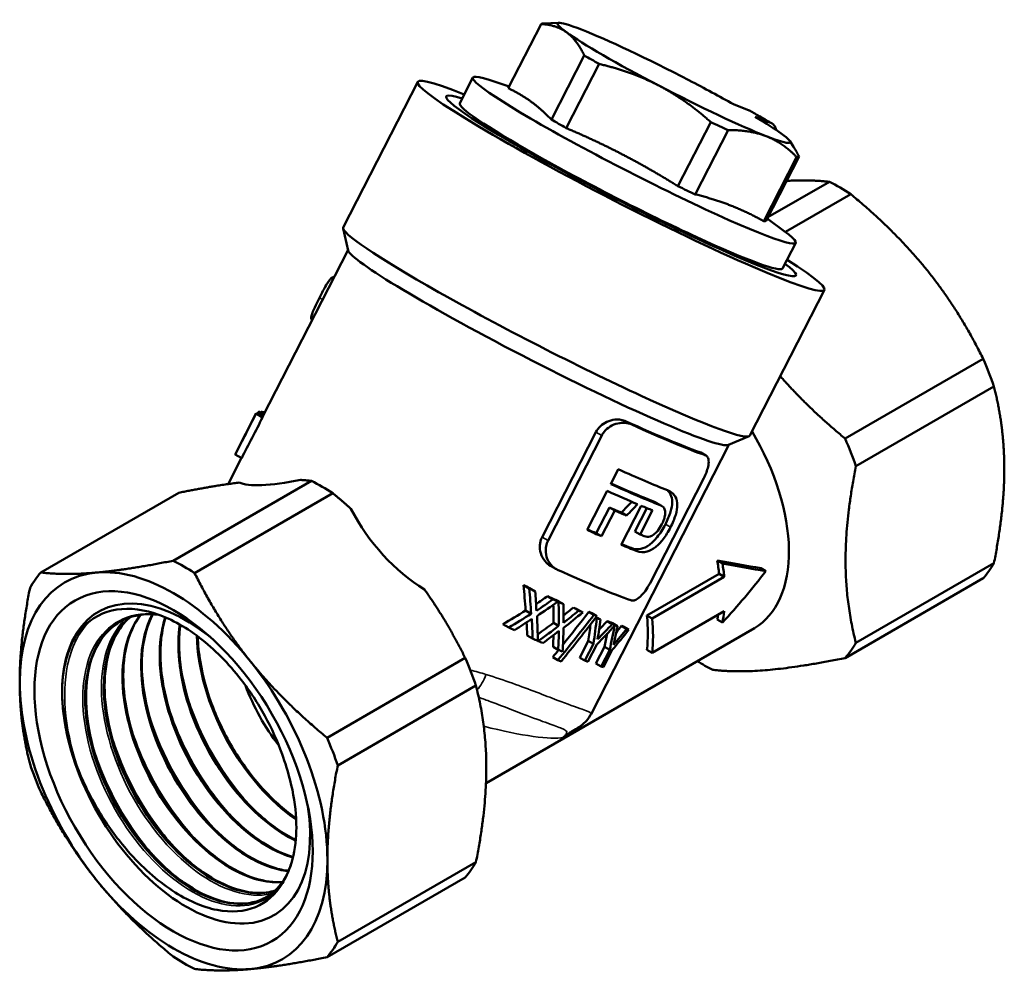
# Model space of a CAD drawing. Header units: millimetres. Extents: x 33 to 195, y 83 to 238.
# Tile 3 of 4: x 127 to 195, y 83 to 149. Entities that reach past the tile are written whole.
import ezdxf

# ---------------------------------------------------------------- set-up
doc = ezdxf.new("R2010")
doc.units = ezdxf.units.MM
doc.layers.add('Видимые тонкие (ГОСТ)', color=7, linetype='Continuous', lineweight=35)
doc.layers.add('Видимый контур (ГОСТ)', color=7, linetype='Continuous', lineweight=50)

msp = doc.modelspace()

# ---------------------------------------------------------------- linework, layer by layer
at = {"layer": 'Видимые тонкие (ГОСТ)'}
for p, q in [((148.328, 131.23), (148.345, 131.221)), ((147.333, 129.793), (147.55, 129.668)), ((168.877, 121.053), (168.494, 121.274)), ((166.801, 120.294), (166.396, 120.528)), ((173.93, 118.947), (173.572, 119.154)), ((170.831, 115.503), (170.477, 115.708)), ((171.545, 113.977), (171.186, 114.184)), ((163.102, 113.069), (162.697, 113.303)), ((169.184, 112.347), (168.831, 112.551))]:
    msp.add_line(p, q, dxfattribs=at)
for centre, major_axis, ratio, start_param, end_param in [((171.772, 144.615), (9.792, -5.012), 0.071162, 0.854904, 1.048623), ((167.908, 137.068), (-7.641, 3.912), 0.071162, 0.281664, 0.528551), ((167.908, 137.068), (7.641, -3.912), 0.071162, 5.754635, 6.001521), ((158.026, 104.374), (-0.536, -1.927), 0.462022, 0.714505, 1.413025), ((150.67, 104.914), (-13.966, 5.129), 0.137636, 2.230021, 2.921922)]:
    msp.add_ellipse(centre, major_axis=major_axis, ratio=ratio, start_param=start_param, end_param=end_param, dxfattribs=at)
for points, knots in [([(144.786, 89.433), (143.89, 88.116), (142.367, 87.594), (140.614, 88.005), (138.861, 88.416), (136.897, 89.756), (135.232, 91.694), (133.567, 93.632), (132.217, 96.147), (131.538, 98.611), (130.858, 101.074), (130.855, 103.462), (131.542, 105.179), (132.228, 106.895), (133.597, 107.923), (135.317, 108.011), (135.586, 108.024), (135.864, 108.015), (136.148, 107.983)], [0.523432, 0.523432, 0.523432, 0.523432, 1.264232, 1.264232, 1.264232, 2.004752, 2.004752, 2.004752, 2.744998, 2.744998, 2.744998, 3.484977, 3.484977, 3.484977, 4.224692, 4.224692, 4.224692, 4.340693, 4.340693, 4.340693, 4.340693]), ([(130.814, 97.005), (129.838, 99.665), (129.531, 102.374), (129.978, 104.485), (130.235, 105.698), (130.74, 106.707), (131.44, 107.446)], [2.615728, 2.615728, 2.615728, 2.615728, 3.337901, 3.337901, 3.337901, 3.752765, 3.752765, 3.752765, 3.752765]), ([(144.222, 88.776), (142.806, 88.334), (140.964, 88.782), (139.16, 90.021), (137.329, 91.279), (135.555, 93.34), (134.297, 95.691), (133.039, 98.042), (132.31, 100.662), (132.306, 102.898), (132.301, 105.018), (132.95, 106.775), (134.106, 107.78)], [7.192083, 7.192083, 7.192083, 7.192083, 7.91951, 7.91951, 7.91951, 8.657758, 8.657758, 8.657758, 9.39578, 9.39578, 9.39578, 10.095719, 10.095719, 10.095719, 10.095719]), ([(166.061, 101.09), (166.07, 101.108), (166.069, 101.125), (166.013, 101.216), (165.799, 101.298), (165.038, 101.575), (164.451, 101.785), (162.874, 102.381), (161.838, 102.791), (160.069, 103.426), (159.462, 103.634), (158.821, 103.827)], [0.462739, 0.462739, 0.462739, 0.462739, 0.540171, 0.540171, 0.86028, 0.86028, 1.222861, 1.222861, 1.63599, 1.63599, 1.832502, 1.832502, 1.832502, 1.832502]), ([(142.819, 94.522), (141.584, 95.807), (140.458, 97.375), (139.575, 99.068), (138.956, 100.256), (138.459, 101.5), (138.105, 102.734)], [39.6183039, 39.6183039, 39.6183039, 39.6183039, 40.0956902, 40.0956902, 40.0956902, 40.4306512, 40.4306512, 40.4306512, 40.4306512]), ([(141.534, 93.782), (140.811, 94.531), (140.125, 95.376), (139.505, 96.291), (138.321, 98.039), (137.387, 100.03), (136.818, 101.994)], [33.3351186, 33.3351186, 33.3351186, 33.3351186, 33.6142757, 33.6142757, 33.6142757, 34.1474659, 34.1474659, 34.1474659, 34.1474659]), ([(158.321, 102.249), (158.604, 102.148), (158.879, 102.047), (160.084, 101.596), (160.924, 101.265), (162.277, 100.753), (162.819, 100.557), (163.633, 100.267), (163.929, 100.162), (164.244, 100.016), (164.326, 99.964), (164.362, 99.909), (164.389, 99.869), (164.392, 99.826), (164.342, 99.706), (164.266, 99.622), (164.146, 99.49)], [-1.753641, -1.753641, -1.753641, -1.753641, -1.63599, -1.63599, -1.222861, -1.222861, -0.86028, -0.86028, -0.540171, -0.540171, -0.340104, -0.340104, -0.340104, -0.195563, -0.195563, 0, 0, 0, 0]), ([(140.249, 93.036), (140.093, 93.197), (139.94, 93.362), (139.788, 93.532), (137.969, 95.572), (136.462, 98.236), (135.639, 100.891), (135.602, 101.011), (135.566, 101.132), (135.531, 101.252)], [27.0519333, 27.0519333, 27.0519333, 27.0519333, 27.1119471, 27.1119471, 27.1119471, 27.8316097, 27.8316097, 27.8316097, 27.8642805, 27.8642805, 27.8642805, 27.8642805]), ([(138.966, 92.296), (137.497, 93.827), (136.184, 95.763), (135.245, 97.822), (134.842, 98.706), (134.508, 99.611), (134.252, 100.51)], [20.768748, 20.768748, 20.768748, 20.768748, 21.3370347, 21.3370347, 21.3370347, 21.5810952, 21.5810952, 21.5810952, 21.5810952]), ([(137.682, 91.557), (136.713, 92.564), (135.81, 93.743), (135.042, 95.025), (134.143, 96.524), (133.433, 98.156), (132.967, 99.769)], [14.4855627, 14.4855627, 14.4855627, 14.4855627, 14.8599446, 14.8599446, 14.8599446, 15.2979099, 15.2979099, 15.2979099, 15.2979099]), ([(136.397, 90.814), (135.921, 91.306), (135.462, 91.84), (135.027, 92.41), (133.537, 94.361), (132.349, 96.712), (131.68, 99.028)], [8.2023774, 8.2023774, 8.2023774, 8.2023774, 8.3859672, 8.3859672, 8.3859672, 9.0147246, 9.0147246, 9.0147246, 9.0147246])]:
    msp.add_open_spline(points, degree=3, knots=knots, dxfattribs=at)
for points in [[(129.603, 102.594), (129.629, 104.048), (129.937, 105.336), (130.487, 106.356)], [(158.821, 103.827), (158.468, 103.933), (158.106, 104.035), (157.735, 104.128)]]:
    msp.add_open_spline(points, degree=3, dxfattribs=at)
at = {"layer": 'Видимый контур (ГОСТ)'}
for p, q in [((160.353, 144.249), (162.617, 148.672)), ((163.858, 148.755), (162.716, 148.703)), ((163.33, 142.091), (165.594, 146.514)), ((164.355, 141.499), (166.62, 145.922)), ((148.976, 134.649), (154.116, 144.689)), ((157.009, 143.208), (157.918, 144.984)), ((160.414, 144.369), (159.033, 144.817)), ((175.875, 143.146), (176.965, 142.719)), ((172.055, 137.492), (174.319, 141.915)), ((178.467, 141.852), (177.377, 142.278)), ((173.248, 136.93), (175.512, 141.353)), ((160.155, 140.76), (160.2, 140.848)), ((179.758, 140.616), (180.032, 140.196)), ((177.97, 135.081), (180.235, 139.504)), ((178.138, 135.11), (180.402, 139.534)), ((178.258, 135.345), (182.496, 137.792)), ((179.468, 134.338), (183.973, 136.939)), ((178.213, 135.258), (179.384, 134.4)), ((149.32, 133.067), (148.971, 134.576)), ((143.419, 121.598), (149.31, 133.107)), ((179.263, 131.816), (180.172, 133.592)), ((175.437, 132.937), (175.482, 133.025)), ((177.016, 120.295), (182.156, 130.335)), ((146.809, 128.308), (146.843, 128.288)), ((183.586, 120.087), (193.102, 125.582)), ((184.324, 118.183), (193.841, 123.678)), ((141.542, 119.028), (142.983, 121.843)), ((142.972, 121.81), (143.419, 121.553)), ((142.985, 121.848), (143.421, 121.597)), ((143.115, 121.921), (143.477, 121.712)), ((143.216, 121.932), (143.505, 121.765)), ((143.313, 121.931), (143.526, 121.808)), ((162.697, 113.303), (166.396, 120.528)), ((166.801, 120.294), (163.102, 113.069)), ((175.532, 119.649), (176.96, 120.248)), ((166.061, 101.09), (175.57, 119.664)), ((141.532, 119), (141.977, 118.743)), ((173.986, 118.922), (173.628, 119.129)), ((141.041, 116.954), (141.962, 118.752)), ((167.424, 116.954), (167.944, 117.97)), ((146.784, 117.173), (137.255, 111.672)), ((170.136, 110.132), (173.834, 117.358)), ((137.654, 116.358), (128.126, 110.857)), ((148.261, 116.32), (138.733, 110.819)), ((165.804, 113.788), (167.181, 116.479)), ((168.145, 112.769), (169.523, 115.46)), ((170.916, 115.463), (170.562, 115.667)), ((166.421, 113.562), (167.333, 115.344)), ((167.699, 115.133), (166.787, 113.351)), ((167.699, 115.133), (167.333, 115.344)), ((168.516, 114.78), (168.156, 114.987)), ((169.09, 113.685), (169.916, 115.298)), ((170.295, 115.144), (169.444, 113.48)), ((166.787, 113.351), (166.421, 113.562)), ((169.444, 113.48), (169.09, 113.685)), ((175.123, 111.486), (174.761, 111.695)), ((184.324, 106.011), (193.841, 111.506)), ((163.645, 111.104), (163.26, 111.327)), ((169.918, 107.888), (174.891, 110.759)), ((175.247, 110.553), (174.891, 110.759)), ((178.114, 110.957), (177.76, 111.161)), ((161.804, 109.749), (161.404, 109.98)), ((175.247, 110.553), (170.274, 107.683)), ((183.586, 104.96), (193.102, 110.455)), ((162.218, 109.557), (161.825, 109.784)), ((163.438, 109), (163.063, 109.217)), ((163.778, 108.848), (163.407, 109.062)), ((163.827, 108.826), (163.456, 109.04)), ((164.176, 108.672), (163.808, 108.884)), ((161.937, 108.017), (161.55, 108.24)), ((165.205, 108.225), (164.846, 108.433)), ((165.491, 108.104), (165.133, 108.31)), ((166.265, 107.93), (165.911, 108.134)), ((166.469, 107.847), (166.115, 108.052)), ((170.274, 105.322), (175.246, 108.193)), ((160.392, 107.056), (159.992, 107.287)), ((163.83, 107.169), (163.466, 107.379)), ((166.459, 107.706), (166.39, 107.746)), ((166.71, 107.606), (166.414, 107.777)), ((167.521, 107.298), (167.165, 107.503)), ((167.898, 107.164), (167.54, 107.37)), ((170.274, 107.683), (169.918, 107.888)), ((175.121, 107.404), (174.76, 107.613)), ((177.324, 107.024), (158.822, 96.342)), ((168.525, 106.961), (168.159, 107.172)), ((168.674, 106.918), (168.305, 107.132)), ((162.031, 106.304), (161.656, 106.521)), ((162.419, 106.13), (162.393, 106.145)), ((165.281, 104.983), (165.875, 106.144)), ((166.229, 105.939), (165.635, 104.779)), ((165.842, 104.7), (166.455, 105.898)), ((166.229, 105.939), (165.875, 106.144)), ((163.801, 105.527), (163.442, 105.734)), ((166.396, 104.583), (166.99, 105.743)), ((167.35, 105.535), (166.756, 104.375)), ((166.917, 104.323), (167.53, 105.52)), ((167.35, 105.535), (166.99, 105.743)), ((170.274, 105.322), (169.917, 105.528)), ((157.39, 104.963), (147.862, 99.462)), ((163.784, 104.819), (163.426, 105.025)), ((165.635, 104.779), (165.281, 104.983)), ((166.756, 104.375), (166.396, 104.583)), ((158.129, 103.06), (148.601, 97.558)), ((158.129, 90.887), (148.601, 85.386)), ((157.39, 89.836), (147.862, 84.335))]:
    msp.add_line(p, q, dxfattribs=at)
for centre, major_axis, ratio, start_param, end_param in [((171.509, 144.103), (-8.901, 4.557), 0.071162, 6.159299, 6.262078), ((171.772, 144.615), (-8.011, 4.101), 0.071162, 5.665907, 6.713105), ((171.772, 144.615), (8.011, -4.101), 0.071162, 3.571512, 4.61871), ((171.772, 144.615), (-8.011, 4.101), 0.071162, 4.61871, 5.665907), ((171.509, 144.103), (-8.901, 4.557), 0.071162, 0.880946, 1.02609), ((168.136, 137.512), (-14.02, 7.177), 0.071162, 5.629176, 10.078788), ((169.045, 139.288), (-11.127, 5.696), 0.071162, 5.866636, 9.841328), ((171.772, 144.615), (-8.011, 4.101), 0.071162, 4.211438, 4.61871), ((168.136, 137.512), (-12.058, 6.172), 0.071162, 5.887704, 9.820259), ((171.772, 144.615), (8.011, -4.101), 0.071162, 4.61871, 5.665907), ((168.136, 137.512), (-11.127, 5.696), 0.071162, 0, 3.141593), ((169.245, 139.679), (-8.901, 4.557), 0.071162, 0.880946, 1.02609), ((171.509, 144.103), (-8.901, 4.557), 0.071162, 1.928144, 2.073288), ((171.772, 144.615), (-8.011, 4.101), 0.071162, 3.571512, 3.974486), ((171.772, 144.615), (8.011, -4.101), 0.071162, 5.665907, 6.713105), ((171.509, 144.103), (8.901, -4.557), 0.071162, 6.116934, 6.262078), ((169.245, 139.679), (-8.901, 4.557), 0.071162, 1.928144, 2.073288), ((183.234, 123.715), (-8.375, 14.506), 0.57735, 5.435381, 5.560193), ((169.245, 139.679), (8.901, -4.557), 0.071162, 6.116934, 6.262078), ((162.996, 127.472), (-14.02, 7.177), 0.071162, 0, 3.141593), ((162.454, 126.414), (-13.13, 6.721), 0.071162, 0.0599, 3.081693), ((183.234, 123.715), (-8.375, 14.506), 0.57735, 4.388183, 4.512996), ((-161.591, -506.599), (521.224, 1037.583), 0.010705, 0.925607, 0.929006), ((-161.591, -506.599), (504.135, 1003.564), 0.010705, 0.899875, 0.903459), ((156.61, 114.997), (-13.628, 6.846), 0.081806, 6.277989, 6.309852), ((163.483, 128.424), (-23.262, -23.567), 0.365484, 5.321148, 5.325716), ((156.61, 114.997), (-13.628, 6.846), 0.081806, 6.134429, 6.178945), ((-66.235, -320.324), (521.224, 1037.583), 0.010705, 1.135854, 1.135899), ((156.61, 114.997), (-13.628, 6.846), 0.081806, 6.025784, 6.099605), ((156.61, 114.997), (13.181, -6.621), 0.081806, 3.16043, 3.193991), ((162.031, 125.587), (13.13, -6.721), 0.071162, 5.263069, 5.821356), ((162.031, 125.587), (-13.575, 6.949), 0.071162, 2.135407, 2.674627), ((171.574, 116.984), (5.75, -9.959), 0.57735, 0, 1.598699), ((173.718, 118.221), (8.375, -14.506), 0.57735, 1.246591, 1.371403), ((155.169, 112.182), (13.628, -6.846), 0.081806, 3.14097, 3.16486), ((160.575, 122.742), (13.575, -6.949), 0.071162, 5.322248, 5.663731), ((162.052, 125.628), (-20.585, -8.258), 0.140881, 0.133937, 0.626844), ((147.522, 103.097), (-8.375, 14.506), 0.57735, 5.435381, 5.560193), ((160.055, 121.726), (-13.575, 6.949), 0.071162, 2.180655, 2.523419), ((160.055, 121.726), (13.13, -6.721), 0.071162, 5.346134, 5.664981), ((159.812, 121.251), (13.575, -6.949), 0.071162, 5.322248, 5.518641), ((162.209, 125.934), (-24.441, -27.265), 0.322607, 1.45636, 1.484759), ((162.209, 125.934), (-25.27, -28.19), 0.322607, 1.462396, 1.491255), ((159.812, 121.251), (13.575, -6.949), 0.071162, 5.545281, 5.630441), ((162.052, 125.628), (-3.609, -17.486), 0.81129, 5.503831, 5.996738), ((159.346, 120.342), (13.13, -6.721), 0.071162, 5.402232, 5.483747), ((159.346, 120.342), (-13.575, 6.949), 0.071162, 2.26948, 2.34819), ((158.434, 118.56), (-13.575, 6.949), 0.071162, 2.180655, 2.26948), ((158.434, 118.56), (13.13, -6.721), 0.071162, 5.346134, 5.402232), ((158.96, 119.588), (13.575, -6.949), 0.071162, 5.630441, 5.665012), ((158.434, 118.56), (-13.575, 6.949), 0.071162, 2.403689, 2.52035), ((158.434, 118.56), (13.13, -6.721), 0.071162, 5.58337, 5.661808), ((137.994, 97.596), (8.375, -14.506), 0.57735, 2.293788, 2.418601), ((169.623, 115.857), (-15.235, 4.285), 0.178991, 1.964627, 2.183758), ((166.823, 114.24), (-5.75, 9.959), 0.57735, 4.052621, 4.145687), ((169.623, 115.857), (15.898, -4.471), 0.178991, 5.115471, 5.325332), ((166.823, 114.24), (6, -10.392), 0.57735, 0.905768, 0.994843), ((183.234, 123.715), (8.375, -14.506), 0.57735, 0.199393, 0.324206), ((137.28, 97.184), (-7.5, 12.99), 0.57735, 6.021386, 7.068583), ((137.994, 97.596), (-8.375, 14.506), 0.57735, 0.199393, 0.324206), ((137.28, 97.184), (-7.5, 12.99), 0.57735, 4.974188, 6.021386), ((156.909, 115.582), (13.575, -6.949), 0.071162, 5.277, 5.81622), ((169.634, 115.864), (-14.036, -17.182), 0.436998, 1.431515, 1.641395), ((155.999, 113.804), (13.13, -6.721), 0.071162, 5.172818, 5.208229), ((150.868, 103.781), (0.316, 25.037), 0.431657, 4.896916, 4.968047), ((138.15, 97.686), (-6.044, 10.469), 0.57735, 5.307006, 10.400957), ((138.15, 97.686), (-6.044, 10.469), 0.57735, 5.307006, 10.400957), ((155.999, 113.804), (-13.575, 6.949), 0.071162, 2.048762, 2.082722), ((150.868, 103.781), (0.327, 25.886), 0.431657, 4.882245, 4.950511), ((151.132, 104.297), (0.585, 26.228), 0.427499, 4.871806, 4.923861), ((159.695, 121.023), (-20.204, -16.769), 0.435722, 1.344038, 1.381201), ((159.695, 121.023), (-20.889, -17.338), 0.435722, 1.34113, 1.393124), ((159.302, 120.255), (-20.71, -16.8), 0.442268, 1.364883, 1.431223), ((155.999, 113.804), (13.13, -6.721), 0.071162, 5.316441, 5.347814), ((155.999, 113.804), (-13.575, 6.949), 0.071162, 2.186771, 2.216998), ((152.656, 107.273), (0.316, 25.037), 0.431657, 4.78821, 4.788471), ((155.999, 113.804), (13.13, -6.721), 0.071162, 5.352394, 5.38532), ((152.656, 107.273), (0.316, 25.037), 0.431657, 4.722066, 4.771846), ((152.656, 107.273), (0.327, 25.886), 0.431657, 4.713804, 4.77786), ((155.999, 113.804), (-13.575, 6.949), 0.071162, 2.221413, 2.253164), ((152.949, 107.845), (0.585, 26.228), 0.427499, 4.70431, 4.753419), ((159.625, 120.887), (-20.018, -16.21), 0.442762, 1.243778, 1.317192), ((159.625, 120.887), (-20.696, -16.759), 0.442762, 1.26141, 1.331863), ((157.568, 116.868), (-30.011, -39.051), 0.242541, 1.475163, 1.533403), ((157.914, 117.545), (-20.889, -17.338), 0.435722, 1.508625, 1.558182), ((157.914, 117.545), (-20.204, -16.769), 0.435722, 1.519095, 1.552273), ((157.56, 116.853), (-20.71, -16.8), 0.442268, 1.531582, 1.595084), ((155.999, 113.804), (13.13, -6.721), 0.071162, 5.487513, 5.517554), ((155.999, 113.804), (-13.575, 6.949), 0.071162, 2.351829, 2.38086), ((156.061, 113.924), (13.13, -6.721), 0.071162, 5.596413, 5.620232), ((166.823, 114.24), (-5.75, 9.959), 0.57735, 3.707405, 3.748087), ((166.823, 114.24), (6, -10.392), 0.57735, 0.575102, 0.664191), ((159.418, 120.483), (-20.878, -17.304), 0.436124, 1.285422, 1.339675), ((150.829, 103.704), (0.538, 25.332), 0.427955, 4.83291, 4.868565), ((150.829, 103.704), (0.557, 26.19), 0.427955, 4.820915, 4.872947), ((151.213, 104.455), (0.376, 25.951), 0.430865, 4.783692, 4.850032), ((157.886, 117.49), (-20.018, -16.21), 0.442762, 1.439662, 1.492042), ((157.568, 116.868), (-31.028, -40.375), 0.242541, 1.457315, 1.535685), ((157.048, 115.852), (-30.938, -40.191), 0.243476, 1.48052, 1.559044), ((155.552, 112.93), (1.015, 25.974), 0.419879, 4.464491, 4.50965), ((155.552, 112.93), (1.049, 26.854), 0.419879, 4.465487, 4.533041), ((156.061, 113.924), (-13.575, 6.949), 0.071162, 2.457102, 2.480138), ((155.999, 113.804), (-13.575, 6.949), 0.071162, 2.486136, 2.515623), ((155.896, 113.603), (1.211, 27.076), 0.417192, 4.45625, 4.50777), ((154.892, 111.641), (-21.237, -18.342), 0.423613, 1.759944, 1.812554), ((154.892, 111.641), (-20.541, -17.741), 0.423613, 1.78579, 1.815799), ((155.999, 113.804), (13.13, -6.721), 0.071162, 5.76459, 5.821321), ((155.999, 113.804), (-13.575, 6.949), 0.071162, 2.619752, 2.674593), ((161.851, 111.37), (-5.75, 9.959), 0.57735, 3.800486, 4.052621), ((161.851, 111.37), (6, -10.392), 0.57735, 0.664191, 0.905768), ((154.614, 111.097), (13.575, -6.949), 0.071162, 5.188168, 5.220191), ((157.886, 117.49), (-20.696, -16.759), 0.442762, 1.434211, 1.500304), ((157.64, 117.009), (-20.878, -17.304), 0.436124, 1.456119, 1.50727), ((152.642, 107.246), (0.557, 26.19), 0.427955, 4.655777, 4.705352), ((153.007, 107.958), (0.376, 25.951), 0.430865, 4.619831, 4.683333), ((154.587, 111.045), (-21.098, -17.947), 0.428353, 1.778237, 1.844412), ((157.408, 116.556), (1.015, 25.974), 0.419879, 4.29948, 4.337796), ((157.408, 116.556), (1.049, 26.854), 0.419879, 4.305965, 4.372723), ((152.775, 107.506), (-21.098, -17.947), 0.428353, 1.938288, 2.008026), ((157.771, 117.265), (1.211, 27.076), 0.417192, 4.296475, 4.348799), ((153.052, 108.047), (-21.237, -18.342), 0.423613, 1.919719, 1.973617), ((153.052, 108.047), (-20.541, -17.741), 0.423613, 1.960589, 1.982519), ((155.999, 113.804), (13.13, -6.721), 0.071162, 5.931309, 5.961634), ((155.999, 113.804), (13.575, -6.949), 0.071162, 5.922408, 5.95166), ((154.614, 111.097), (13.575, -6.949), 0.071162, 5.326475, 5.358591), ((154.614, 111.097), (13.575, -6.949), 0.071162, 5.360969, 5.390888), ((152.642, 107.246), (0.538, 25.332), 0.427955, 4.661749, 4.693284), ((173.718, 118.221), (8.375, -14.506), 0.57735, 0.199393, 0.324206), ((157.568, 116.868), (-30.011, -39.051), 0.242541, 1.452343, 1.465271), ((154.614, 111.097), (13.575, -6.949), 0.071162, 5.491613, 5.522453), ((137.28, 97.184), (-7.5, 12.99), 0.57735, 3.926991, 4.974188), ((147.522, 103.097), (-8.375, 14.506), 0.57735, 4.388183, 4.512996), ((154.313, 110.51), (13.575, -6.949), 0.071162, 5.520325, 5.543206), ((154.614, 111.097), (13.575, -6.949), 0.071162, 5.695283, 5.72187), ((173.718, 118.221), (-8.375, 14.506), 0.57735, 2.327553, 2.418601), ((154.614, 111.097), (13.575, -6.949), 0.071162, 5.854805, 5.881922), ((137.28, 97.184), (7.5, -12.99), 0.57735, 3.926991, 4.974188), ((147.984, 103.364), (4.625, -8.011), 0.57735, 4.425493, 4.942442), ((137.994, 97.596), (8.375, -14.506), 0.57735, 1.246591, 1.371403), ((137.994, 97.596), (-8.375, 14.506), 0.57735, 1.246591, 1.371403), ((138.15, 97.686), (-5.371, 9.304), 0.57735, 3.900403, 3.95915), ((137.28, 97.184), (7.5, -12.99), 0.57735, 6.021386, 7.068583), ((147.522, 103.097), (8.375, -14.506), 0.57735, 0.199393, 0.324206), ((137.28, 97.184), (7.5, -12.99), 0.57735, 4.974188, 6.021386), ((137.994, 97.596), (8.375, -14.506), 0.57735, 0.199393, 0.324206), ((137.994, 97.596), (-8.375, 14.506), 0.57735, 2.293788, 2.418601)]:
    msp.add_ellipse(centre, major_axis=major_axis, ratio=ratio, start_param=start_param, end_param=end_param, dxfattribs=at)
msp.add_ellipse((137.28, 97.184), major_axis=(-6.783, 11.748), ratio=0.57735, dxfattribs=at)
for points, weights in [([(164.368, 148.106), (163.663, 148.617), (162.617, 148.672)], [1, 1.03689027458, 1.01855504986]), ([(165.594, 146.514), (165.073, 147.595), (164.368, 148.106)], [1.01855504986, 1.03689027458, 1]), ([(170.732, 144.431), (168.908, 145.38), (166.62, 145.922)], [1, 1.03689027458, 1.01855504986]), ([(161.921, 143.326), (161.216, 143.837), (160.353, 144.249)], [1, 1.0507910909, 1.04604813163]), ([(174.319, 141.915), (172.556, 143.482), (170.732, 144.431)], [1.01855504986, 1.03689027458, 1]), ([(163.33, 142.091), (162.627, 142.815), (161.921, 143.326)], [1.04604813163, 1.0507910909, 1]), ([(168.285, 139.652), (166.462, 140.601), (164.355, 141.499)], [1, 1.0507910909, 1.04604813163]), ([(178.136, 140.941), (177.017, 141.379), (175.512, 141.353)], [1, 1.03689027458, 1.01855504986]), ([(180.235, 139.504), (179.254, 140.503), (178.136, 140.941)], [1.01855504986, 1.03689027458, 1]), ([(180.032, 140.196), (180.225, 139.901), (180.402, 139.534)], [1.02464167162, 1.02471189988, 1.01855504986]), ([(172.055, 137.492), (170.109, 138.703), (168.285, 139.652)], [1.04604813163, 1.0507910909, 1]), ([(182.496, 137.792), (181.151, 137.948), (179.546, 137.861)], [1.025183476, 1.03819369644, 1.01484987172]), ([(175.689, 136.162), (174.571, 136.6), (173.248, 136.93)], [1, 1.0507910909, 1.04604813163]), ([(189.252, 131.673), (187.095, 134.355), (183.973, 136.939)], [1, 1.04162653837, 1.025183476]), ([(177.97, 135.081), (176.808, 135.724), (175.689, 136.162)], [1.04604813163, 1.0507910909, 1]), ([(193.102, 125.582), (191.408, 128.99), (189.252, 131.673)], [1.025183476, 1.04162653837, 1]), ([(179.113, 124.391), (181.004, 122.223), (183.586, 120.087)], [1.18242650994, 1.17273067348, 1.11928368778]), ([(194.555, 118.004), (194.555, 120.88), (193.841, 123.678)], [1, 1.04162653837, 1.025183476]), ([(184.324, 118.183), (182.97, 111.315), (184.324, 106.011)], [1.11928368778, 1.24986678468, 1.11928368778]), ([(193.841, 111.506), (194.555, 115.129), (194.555, 118.004)], [1.025183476, 1.04162653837, 1]), ([(141.807, 117.057), (140.028, 116.835), (137.654, 116.358)], [1.18225263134, 1.16997751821, 1.12096447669]), ([(146.784, 117.173), (146.43, 117.215), (146.063, 117.239)], [1.12096447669, 1.13402384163, 1.14447503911]), ([(149.514, 115.247), (148.913, 115.781), (148.261, 116.32)], [1.14447503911, 1.13402384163, 1.12096447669]), ([(131.976, 110.852), (134.133, 111.045), (137.255, 111.672)], [1, 1.0407811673, 1.02352009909]), ([(128.126, 110.857), (129.82, 110.659), (131.976, 110.852)], [1.02352009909, 1.0407811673, 1]), ([(138.733, 110.819), (140.426, 107.411), (142.583, 104.728)], [1.02352009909, 1.0407811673, 1]), ([(126.673, 103.307), (126.673, 106.183), (127.387, 109.806)], [1, 1.0407811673, 1.02352009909]), ([(157.39, 104.963), (156.103, 107.554), (154.582, 109.681)], [1.12096447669, 1.16997751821, 1.18225263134]), ([(142.583, 104.728), (144.739, 102.046), (147.862, 99.462)], [1, 1.0407811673, 1.02352009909]), ([(183.586, 104.96), (177.667, 103.771), (174.456, 104.145)], [1.11928368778, 1.24986678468, 1.11928368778]), ([(127.387, 97.634), (126.673, 100.432), (126.673, 103.307)], [1.02352009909, 1.0407811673, 1]), ([(158.129, 90.887), (159.483, 97.755), (158.129, 103.06)], [1.12096447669, 1.25174366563, 1.12096447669]), ([(148.601, 97.558), (147.886, 93.935), (147.886, 91.06)], [1.02352009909, 1.0407811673, 1]), ([(131.976, 89.639), (129.82, 92.322), (128.126, 95.73)], [1, 1.0407811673, 1.02352009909]), ([(147.886, 91.06), (147.886, 88.184), (148.601, 85.386)], [1, 1.0407811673, 1.02352009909]), ([(137.255, 84.373), (134.133, 86.956), (131.976, 89.639)], [1.02352009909, 1.0407811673, 1]), ([(147.862, 84.335), (144.739, 83.708), (142.583, 83.515)], [1.02352009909, 1.0407811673, 1]), ([(142.583, 83.515), (140.426, 83.322), (138.733, 83.52)], [1, 1.0407811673, 1.02352009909])]:
    msp.add_rational_spline(points, weights, degree=2, dxfattribs=at)
for points in [[(177.029, 142.688), (177.008, 142.7), (176.986, 142.711), (176.965, 142.719)], [(148.328, 131.23), (148.335, 131.229), (148.341, 131.228), (148.347, 131.225)], [(173.572, 119.154), (173.592, 119.147), (173.61, 119.139), (173.628, 119.129)], [(170.477, 115.708), (170.508, 115.696), (170.536, 115.682), (170.562, 115.667)]]:
    msp.add_open_spline(points, degree=3, dxfattribs=at)
for points, knots in [([(177.029, 142.689), (177.137, 142.628), (177.243, 142.568), (177.453, 142.448), (177.557, 142.389), (177.762, 142.271), (177.862, 142.213), (178.061, 142.097), (178.159, 142.04), (178.352, 141.927), (178.447, 141.871), (178.541, 141.816)], [6.1891361, 6.1891361, 6.1891361, 6.1891361, 6.2274182, 6.2274182, 6.2657004, 6.2657004, 6.3039825, 6.3039825, 6.3422647, 6.3422647, 6.3805468, 6.3805468, 6.3805468, 6.3805468]), ([(178.467, 141.852), (178.568, 141.812), (178.667, 141.727), (178.77, 141.559), (178.804, 141.466), (178.825, 141.368)], [0.66814885, 0.66814885, 0.66814885, 0.66814885, 0.72402578, 0.72402578, 0.76248449, 0.76248449, 0.76248449, 0.76248449]), ([(147.333, 129.793), (147.458, 130.04), (147.6, 130.309), (147.829, 130.708), (147.899, 130.817), (148.005, 130.975), (148.057, 131.045), (148.16, 131.158), (148.206, 131.196), (148.277, 131.23), (148.304, 131.234), (148.328, 131.23)], [-0.1739855, -0.1739855, -0.1739855, -0.1739855, -0.1281876, -0.1281876, -0.0969783, -0.0969783, -0.063627, -0.063627, -0.0276979, -0.0276979, 0, 0, 0, 0]), ([(146.809, 128.308), (146.787, 128.32), (146.773, 128.342), (146.761, 128.418), (146.767, 128.474), (146.807, 128.638), (146.846, 128.744), (146.958, 129.024), (147.057, 129.235), (147.211, 129.551), (147.272, 129.673), (147.333, 129.793)], [-0.1948394, -0.1948394, -0.1948394, -0.1948394, -0.1702609, -0.1702609, -0.1427066, -0.1427066, -0.1071206, -0.1071206, -0.0405585, -0.0405585, 0, 0, 0, 0]), ([(166.396, 120.528), (166.475, 120.684), (166.581, 120.824), (166.837, 121.067), (166.986, 121.166), (167.326, 121.326), (167.52, 121.378), (167.849, 121.41), (167.985, 121.407), (168.249, 121.366), (168.376, 121.328), (168.494, 121.274)], [0, 0, 0, 0, 0.0526887, 0.0526887, 0.1065866, 0.1065866, 0.1690521, 0.1690521, 0.2137603, 0.2137603, 0.25938, 0.25938, 0.25938, 0.25938]), ([(168.877, 121.053), (168.733, 121.119), (168.575, 121.159), (168.249, 121.187), (168.083, 121.176), (167.73, 121.097), (167.544, 121.023), (167.222, 120.82), (167.086, 120.7), (166.906, 120.476), (166.849, 120.388), (166.801, 120.294)], [-0.2581576, -0.2581576, -0.2581576, -0.2581576, -0.2020518, -0.2020518, -0.1480161, -0.1480161, -0.0862045, -0.0862045, -0.0316237, -0.0316237, 0, 0, 0, 0]), ([(173.834, 117.358), (173.903, 117.492), (173.964, 117.628), (174.063, 117.89), (174.102, 118.015), (174.167, 118.3), (174.181, 118.451), (174.157, 118.698), (174.121, 118.794), (174.025, 118.901), (173.981, 118.93), (173.93, 118.947)], [-0.2482732, -0.2482732, -0.2482732, -0.2482732, -0.2027281, -0.2027281, -0.1586213, -0.1586213, -0.096126, -0.096126, -0.0356818, -0.0356818, 0, 0, 0, 0]), ([(171.186, 114.184), (171.334, 114.473), (171.457, 114.765), (171.612, 115.286), (171.651, 115.508), (171.657, 115.918), (171.62, 116.095), (171.493, 116.356), (171.418, 116.45), (171.327, 116.528)], [0, 0, 0, 0, 0.0974909, 0.0974909, 0.1793227, 0.1793227, 0.2644092, 0.2644092, 0.3301757, 0.3301757, 0.3301757, 0.3301757]), ([(171.34, 116.523), (171.468, 116.473), (171.584, 116.408), (171.769, 116.249), (171.842, 116.158), (171.971, 115.903), (172.011, 115.727), (172.01, 115.312), (171.971, 115.084), (171.815, 114.556), (171.692, 114.265), (171.545, 113.977)], [-0.4007217, -0.4007217, -0.4007217, -0.4007217, -0.3301338, -0.3301338, -0.2668483, -0.2668483, -0.181416, -0.181416, -0.0971288, -0.0971288, 0, 0, 0, 0]), ([(170.943, 114.183), (170.985, 114.265), (171.024, 114.349), (171.087, 114.511), (171.113, 114.588), (171.164, 114.786), (171.178, 114.9), (171.169, 115.116), (171.142, 115.21), (171.039, 115.383), (170.951, 115.456), (170.831, 115.503)], [-0.2323503, -0.2323503, -0.2323503, -0.2323503, -0.1991293, -0.1991293, -0.1685523, -0.1685523, -0.1195624, -0.1195624, -0.066519, -0.066519, 0, 0, 0, 0]), ([(168.831, 112.551), (169.04, 112.469), (169.263, 112.44), (169.694, 112.528), (169.894, 112.621), (170.281, 112.91), (170.458, 113.089), (170.728, 113.428), (170.823, 113.563), (171.011, 113.86), (171.102, 114.02), (171.186, 114.184)], [0, 0, 0, 0, 0.1153613, 0.1153613, 0.2120019, 0.2120019, 0.298869, 0.298869, 0.3499598, 0.3499598, 0.4057221, 0.4057221, 0.4057221, 0.4057221]), ([(169.736, 113.365), (169.798, 113.34), (169.864, 113.325), (169.996, 113.318), (170.062, 113.325), (170.218, 113.368), (170.308, 113.413), (170.491, 113.548), (170.579, 113.636), (170.769, 113.873), (170.862, 114.025), (170.943, 114.183)], [-0.2009833, -0.2009833, -0.2009833, -0.2009833, -0.1665461, -0.1665461, -0.135134, -0.135134, -0.0946495, -0.0946495, -0.0532061, -0.0532061, 0, 0, 0, 0]), ([(171.545, 113.977), (171.468, 113.828), (171.386, 113.681), (171.212, 113.403), (171.123, 113.273), (170.865, 112.938), (170.693, 112.756), (170.315, 112.455), (170.118, 112.352), (169.685, 112.237), (169.439, 112.247), (169.184, 112.347)], [-0.4768386, -0.4768386, -0.4768386, -0.4768386, -0.4153652, -0.4153652, -0.3566583, -0.3566583, -0.2542415, -0.2542415, -0.1402762, -0.1402762, 0, 0, 0, 0]), ([(163.26, 111.327), (163.124, 111.405), (163.002, 111.507), (162.763, 111.787), (162.659, 111.976), (162.543, 112.367), (162.521, 112.563), (162.547, 112.851), (162.564, 112.94), (162.616, 113.123), (162.652, 113.215), (162.697, 113.303)], [0.0148205, 0.0148205, 0.0148205, 0.0148205, 0.0698788, 0.0698788, 0.1406744, 0.1406744, 0.2023084, 0.2023084, 0.2303983, 0.2303983, 0.2603374, 0.2603374, 0.2603374, 0.2603374]), ([(163.102, 113.069), (163.036, 112.939), (162.989, 112.802), (162.936, 112.523), (162.929, 112.384), (162.959, 112.039), (163.02, 111.839), (163.21, 111.481), (163.341, 111.325), (163.577, 111.142), (163.664, 111.089), (163.755, 111.047)], [-0.2589539, -0.2589539, -0.2589539, -0.2589539, -0.2148927, -0.2148927, -0.1716339, -0.1716339, -0.1048455, -0.1048455, -0.0357273, -0.0357273, 0, 0, 0, 0]), ([(168.808, 108.942), (168.876, 108.918), (168.952, 108.917), (169.113, 108.957), (169.197, 108.998), (169.402, 109.136), (169.522, 109.247), (169.754, 109.515), (169.864, 109.666), (170.026, 109.928), (170.083, 110.029), (170.136, 110.132)], [-0.2481913, -0.2481913, -0.2481913, -0.2481913, -0.2008746, -0.2008746, -0.1550741, -0.1550741, -0.0934726, -0.0934726, -0.0347945, -0.0347945, 0, 0, 0, 0]), ([(130.79, 106.805), (131.377, 107.532), (132.137, 108.017), (133.907, 108.438), (134.896, 108.38), (136.97, 107.732), (138.033, 107.158), (140.093, 105.575), (141.07, 104.589), (142.548, 102.682), (143.094, 101.849), (144.044, 100.117), (144.445, 99.228), (144.764, 98.332)], [0, 0, 0, 0, 0.464039, 0.464039, 0.919817, 0.919817, 1.367332, 1.367332, 1.806581, 1.806581, 2.105459, 2.105459, 2.400352, 2.400352, 2.400352, 2.400352]), ([(144.783, 89.518), (143.885, 89.443), (142.874, 89.655), (141.836, 90.156), (140.028, 91.027), (138.152, 92.764), (136.694, 94.937), (135.236, 97.11), (134.209, 99.697), (133.884, 102.056), (133.559, 104.414), (133.94, 106.521), (134.944, 107.855), (134.964, 107.882), (134.985, 107.909), (135.006, 107.935)], [19.88922, 19.88922, 19.88922, 19.88922, 20.313351, 20.313351, 20.313351, 21.051304, 21.051304, 21.051304, 21.789076, 21.789076, 21.789076, 22.526672, 22.526672, 22.526672, 22.541754, 22.541754, 22.541754, 22.541754]), ([(135, 107.934), (134.087, 106.772), (133.65, 105.003), (133.779, 102.968), (133.924, 100.677), (134.786, 98.071), (136.134, 95.798), (137.481, 93.527), (139.3, 91.612), (141.119, 90.528), (142.402, 89.764), (143.677, 89.418), (144.779, 89.51)], [-16.25968, -16.25968, -16.25968, -16.25968, -15.603134, -15.603134, -15.603134, -14.864199, -14.864199, -14.864199, -14.125671, -14.125671, -14.125671, -13.604826, -13.604826, -13.604826, -13.604826]), ([(136.268, 107.943), (136.073, 107.966), (135.882, 107.978), (134.989, 107.986), (134.331, 107.839), (133.761, 107.55)], [2.8927998, 2.8927998, 2.8927998, 2.8927998, 2.9798774, 2.9798774, 3.3089565, 3.3089565, 3.3089565, 3.3089565]), ([(135.016, 107.937), (134.841, 107.712), (134.683, 107.465), (134.196, 106.522), (133.963, 105.699), (133.771, 103.902), (133.804, 102.909), (134.122, 100.868), (134.409, 99.795), (135.198, 97.698), (135.71, 96.648), (136.891, 94.702), (137.575, 93.781), (139.023, 92.185), (139.805, 91.488), (141.364, 90.403), (142.159, 90), (143.571, 89.557), (144.21, 89.476), (144.791, 89.52)], [0.220626, 0.220626, 0.220626, 0.220626, 0.358904, 0.358904, 0.70771, 0.70771, 1.049888, 1.049888, 1.391317, 1.391317, 1.733566, 1.733566, 2.076291, 2.076291, 2.418882, 2.418882, 2.760728, 2.760728, 3.062105, 3.062105, 3.062105, 3.062105]), ([(145.2, 90.266), (143.612, 90.445), (141.781, 91.449), (140.134, 93.064), (138.39, 94.774), (136.871, 97.154), (135.977, 99.605), (135.083, 102.055), (134.822, 104.551), (135.274, 106.468), (135.405, 107.022), (135.594, 107.526), (135.837, 107.972)], [26.304542, 26.304542, 26.304542, 26.304542, 27.005319, 27.005319, 27.005319, 27.747695, 27.747695, 27.747695, 28.489516, 28.489516, 28.489516, 28.70401, 28.70401, 28.70401, 28.70401]), ([(135.827, 107.974), (135.661, 107.67), (135.52, 107.338), (135.406, 106.981), (134.827, 105.17), (134.952, 102.726), (135.736, 100.266), (136.52, 97.808), (137.953, 95.358), (139.657, 93.533), (141.36, 91.71), (143.317, 90.528), (145.016, 90.281), (145.077, 90.272), (145.137, 90.265), (145.196, 90.258)], [-22.421978, -22.421978, -22.421978, -22.421978, -22.275358, -22.275358, -22.275358, -21.531807, -21.531807, -21.531807, -20.788855, -20.788855, -20.788855, -20.046479, -20.046479, -20.046479, -20.02009, -20.02009, -20.02009, -20.02009]), ([(135.848, 107.976), (135.842, 107.964), (135.835, 107.951), (135.48, 107.263), (135.247, 106.441), (135.055, 104.644), (135.088, 103.65), (135.406, 101.609), (135.693, 100.536), (136.482, 98.439), (136.995, 97.389), (138.176, 95.443), (138.859, 94.523), (140.307, 92.926), (141.089, 92.23), (142.648, 91.144), (143.443, 90.742), (144.539, 90.398), (144.879, 90.324), (145.208, 90.284)], [0.352419, 0.352419, 0.352419, 0.352419, 0.358904, 0.358904, 0.70771, 0.70771, 1.049888, 1.049888, 1.391317, 1.391317, 1.733566, 1.733566, 2.076291, 2.076291, 2.418882, 2.418882, 2.760728, 2.760728, 2.918287, 2.918287, 2.918287, 2.918287]), ([(143.682, 88.477), (142.532, 87.822), (140.98, 87.87), (139.352, 88.633), (137.537, 89.482), (135.645, 91.211), (134.171, 93.387), (132.697, 95.562), (131.654, 98.163), (131.321, 100.536), (130.988, 102.908), (131.367, 105.03), (132.375, 106.371), (132.713, 106.821), (133.122, 107.182), (133.585, 107.448)], [7.069745, 7.069745, 7.069745, 7.069745, 7.735492, 7.735492, 7.735492, 8.47731, 8.47731, 8.47731, 9.218858, 9.218858, 9.218858, 9.960143, 9.960143, 9.960143, 10.209099, 10.209099, 10.209099, 10.209099]), ([(133.763, 107.546), (133.373, 107.35), (133.018, 107.091), (132.708, 106.769), (131.578, 105.599), (131.043, 103.615), (131.223, 101.31), (131.406, 98.975), (132.321, 96.335), (133.719, 94.061), (135.103, 91.81), (136.947, 89.941), (138.769, 88.919), (140.62, 87.882), (142.429, 87.73), (143.714, 88.494), (143.753, 88.517), (143.792, 88.542), (143.831, 88.567)], [-3.959683, -3.959683, -3.959683, -3.959683, -3.756504, -3.756504, -3.756504, -3.017932, -3.017932, -3.017932, -2.270096, -2.270096, -2.270096, -1.529713, -1.529713, -1.529713, -0.778151, -0.778151, -0.778151, -0.755102, -0.755102, -0.755102, -0.755102]), ([(133.408, 107.347), (132.825, 106.966), (132.335, 106.409), (131.628, 105.039), (131.395, 104.216), (131.203, 102.419), (131.236, 101.426), (131.553, 99.385), (131.841, 98.312), (132.63, 96.215), (133.142, 95.165), (134.323, 93.219), (135.007, 92.299), (136.455, 90.702), (137.237, 90.005), (138.795, 88.92), (139.591, 88.517), (141.089, 88.047), (141.81, 87.973), (142.837, 88.114), (143.2, 88.226), (143.53, 88.393)], [0, 0, 0, 0, 0.358904, 0.358904, 0.70771, 0.70771, 1.049888, 1.049888, 1.391317, 1.391317, 1.733566, 1.733566, 2.076291, 2.076291, 2.418882, 2.418882, 2.760728, 2.760728, 3.101867, 3.101867, 3.308621, 3.308621, 3.308621, 3.308621]), ([(134.255, 107.75), (133.58, 107.161), (133.069, 106.325), (132.776, 105.295), (132.249, 103.444), (132.426, 100.985), (133.25, 98.533), (134.073, 96.084), (135.532, 93.667), (137.245, 91.886), (138.956, 90.107), (140.903, 88.979), (142.582, 88.781), (143.187, 88.709), (143.755, 88.758), (144.269, 88.919)], [-10.094172, -10.094172, -10.094172, -10.094172, -9.681509, -9.681509, -9.681509, -8.9402, -8.9402, -8.9402, -8.199896, -8.199896, -8.199896, -7.460513, -7.460513, -7.460513, -7.194026, -7.194026, -7.194026, -7.194026]), ([(144.275, 88.922), (143.92, 88.811), (143.538, 88.754), (143.135, 88.754), (141.519, 88.758), (139.581, 89.694), (137.823, 91.334), (136.067, 92.974), (134.508, 95.301), (133.555, 97.735), (132.601, 100.169), (132.263, 102.686), (132.636, 104.657), (132.886, 105.977), (133.454, 107.044), (134.261, 107.754)], [13.478393, 13.478393, 13.478393, 13.478393, 13.662791, 13.662791, 13.662791, 14.402603, 14.402603, 14.402603, 15.142187, 15.142187, 15.142187, 15.881549, 15.881549, 15.881549, 16.376265, 16.376265, 16.376265, 16.376265]), ([(134.261, 107.76), (133.866, 107.412), (133.527, 106.972), (132.912, 105.781), (132.679, 104.958), (132.487, 103.161), (132.52, 102.168), (132.837, 100.127), (133.125, 99.053), (133.914, 96.956), (134.426, 95.906), (135.607, 93.96), (136.291, 93.04), (137.739, 91.443), (138.521, 90.747), (140.079, 89.662), (140.875, 89.259), (142.374, 88.789), (143.095, 88.715), (143.922, 88.828), (144.105, 88.868), (144.28, 88.921)], [0.092367, 0.092367, 0.092367, 0.092367, 0.358904, 0.358904, 0.70771, 0.70771, 1.049888, 1.049888, 1.391317, 1.391317, 1.733566, 1.733566, 2.076291, 2.076291, 2.418882, 2.418882, 2.760728, 2.760728, 3.101867, 3.101867, 3.202321, 3.202321, 3.202321, 3.202321]), ([(145.508, 91.212), (145.027, 91.353), (144.532, 91.558), (144.034, 91.828), (142.217, 92.813), (140.368, 94.646), (138.967, 96.875), (137.566, 99.102), (136.625, 101.701), (136.395, 104.026), (136.257, 105.413), (136.373, 106.694), (136.719, 107.762)], [32.727417, 32.727417, 32.727417, 32.727417, 32.929975, 32.929975, 32.929975, 33.668503, 33.668503, 33.668503, 34.406643, 34.406643, 34.406643, 34.846891, 34.846891, 34.846891, 34.846891]), ([(136.711, 107.765), (136.436, 106.928), (136.303, 105.959), (136.327, 104.906), (136.381, 102.663), (137.152, 100.061), (138.434, 97.749), (139.715, 95.438), (141.495, 93.438), (143.312, 92.246), (144.05, 91.762), (144.792, 91.413), (145.505, 91.205)], [-28.565162, -28.565162, -28.565162, -28.565162, -28.218961, -28.218961, -28.218961, -27.480822, -27.480822, -27.480822, -26.74287, -26.74287, -26.74287, -26.442887, -26.442887, -26.442887, -26.442887]), ([(136.737, 107.757), (136.593, 107.3), (136.491, 106.802), (136.34, 105.385), (136.373, 104.392), (136.69, 102.351), (136.977, 101.278), (137.767, 99.181), (138.279, 98.131), (139.46, 96.185), (140.143, 95.264), (141.591, 93.668), (142.374, 92.971), (143.932, 91.886), (144.728, 91.483), (145.49, 91.244), (145.503, 91.24), (145.516, 91.236)], [0.505218, 0.505218, 0.505218, 0.505218, 0.70771, 0.70771, 1.049888, 1.049888, 1.391317, 1.391317, 1.733566, 1.733566, 2.076291, 2.076291, 2.418882, 2.418882, 2.760728, 2.760728, 2.766595, 2.766595, 2.766595, 2.766595]), ([(145.703, 92.379), (144.642, 92.89), (143.555, 93.683), (142.544, 94.704), (140.82, 96.447), (139.334, 98.839), (138.475, 101.282), (137.736, 103.388), (137.467, 105.514), (137.715, 107.267)], [39.160794, 39.160794, 39.160794, 39.160794, 39.594278, 39.594278, 39.594278, 40.333661, 40.333661, 40.333661, 40.970542, 40.970542, 40.970542, 40.970542]), ([(137.707, 107.272), (137.488, 105.738), (137.658, 103.921), (138.204, 102.078), (138.927, 99.633), (140.306, 97.163), (141.977, 95.288), (143.142, 93.982), (144.441, 92.972), (145.702, 92.365)], [-34.688901, -34.688901, -34.688901, -34.688901, -34.131383, -34.131383, -34.131383, -33.391571, -33.391571, -33.391571, -32.876132, -32.876132, -32.876132, -32.876132]), ([(129.603, 102.594), (129.6, 103.603), (129.737, 104.528), (130.284, 106.135), (130.624, 106.6), (130.79, 106.805)], [0, 0, 0, 0, 0.3702551, 0.3702551, 0.7450809, 0.7450809, 0.7450809, 0.7450809]), ([(137.747, 107.249), (137.737, 107.172), (137.727, 107.094), (137.624, 106.126), (137.657, 105.133), (137.974, 103.092), (138.261, 102.019), (139.051, 99.922), (139.563, 98.872), (140.744, 96.926), (141.428, 96.006), (142.875, 94.409), (143.658, 93.713), (144.859, 92.876), (145.286, 92.623), (145.708, 92.416)], [0.677683, 0.677683, 0.677683, 0.677683, 0.70771, 0.70771, 1.049888, 1.049888, 1.391317, 1.391317, 1.733566, 1.733566, 2.076291, 2.076291, 2.418882, 2.418882, 2.604026, 2.604026, 2.604026, 2.604026]), ([(138.894, 106.494), (138.926, 104.261), (139.676, 101.661), (140.942, 99.34), (142.195, 97.046), (143.94, 95.048), (145.734, 93.827)], [-40.796799, -40.796799, -40.796799, -40.796799, -40.058682, -40.058682, -40.058682, -39.329087, -39.329087, -39.329087, -39.329087]), ([(145.733, 93.844), (144.135, 94.938), (142.572, 96.639), (141.369, 98.627), (139.978, 100.923), (139.083, 103.58), (138.93, 105.912), (138.917, 106.105), (138.909, 106.296), (138.907, 106.484)], [45.614002, 45.614002, 45.614002, 45.614002, 46.264461, 46.264461, 46.264461, 47.016023, 47.016023, 47.016023, 47.078218, 47.078218, 47.078218, 47.078218]), ([(138.953, 106.449), (138.968, 105.88), (139.026, 105.286), (139.299, 103.66), (139.6, 102.585), (140.413, 100.491), (140.937, 99.446), (142.136, 97.514), (142.827, 96.604), (144.247, 95.072), (144.989, 94.42), (145.73, 93.905)], [0.491469, 0.491469, 0.491469, 0.491469, 0.692358, 0.692358, 1.033827, 1.033827, 1.376116, 1.376116, 1.71885, 1.71885, 2.043642, 2.043642, 2.043642, 2.043642]), ([(130.814, 97.005), (130.646, 97.402), (130.304, 98.258), (129.747, 100.499), (129.605, 101.584), (129.603, 102.594)], [0, 0, 0, 0, 0.1310002, 0.1310002, 0.260456, 0.260456, 0.260456, 0.260456]), ([(164.427, 99.693), (164.508, 99.754), (164.586, 99.807), (164.735, 99.903), (164.807, 99.946), (164.953, 100.032), (165.027, 100.074), (165.202, 100.181), (165.303, 100.241), (165.509, 100.404), (165.576, 100.459), (165.763, 100.644), (165.902, 100.795), (166.045, 101.059), (166.053, 101.075), (166.061, 101.09)], [0.0373673, 0.0373673, 0.0373673, 0.0373673, 0.1224417, 0.1224417, 0.207516, 0.207516, 0.2925903, 0.2925903, 0.3776647, 0.3776647, 0.4111123, 0.4111123, 0.4598178, 0.4598178, 0.462739, 0.462739, 0.462739, 0.462739]), ([(164.427, 99.693), (164.337, 99.626), (164.245, 99.559), (164.15, 99.492), (164.148, 99.491), (164.146, 99.49)], [0.20070966, 0.20070966, 0.20070966, 0.20070966, 0.23719851, 0.23719851, 0.23781574, 0.23781574, 0.23781574, 0.23781574]), ([(144.764, 98.332), (144.947, 97.818), (145.195, 97.079), (145.604, 95.293), (145.721, 94.416), (145.743, 93.585)], [0, 0, 0, 0, 0.1690945, 0.1690945, 0.3434792, 0.3434792, 0.3434792, 0.3434792]), ([(144.786, 89.433), (144.328, 88.663), (143.698, 88.106), (142.156, 87.469), (141.253, 87.403), (139.286, 87.787), (138.238, 88.242), (136.132, 89.628), (135.094, 90.554), (133.466, 92.422), (132.843, 93.268), (131.719, 95.077), (131.224, 96.032), (130.814, 97.005)], [0, 0, 0, 0, 0.426819, 0.426819, 0.861891, 0.861891, 1.305213, 1.305213, 1.756783, 1.756783, 2.074021, 2.074021, 2.395236, 2.395236, 2.395236, 2.395236]), ([(145.744, 93.069), (145.726, 92.26), (145.613, 91.515), (145.212, 90.194), (144.967, 89.739), (144.786, 89.433)], [0.0282076, 0.0282076, 0.0282076, 0.0282076, 0.3297439, 0.3297439, 0.6222613, 0.6222613, 0.6222613, 0.6222613]), ([(143.831, 88.567), (144.372, 88.92), (144.82, 89.451), (145.225, 90.313), (145.304, 90.514), (145.373, 90.726)], [0, 0, 0, 0, 0.3616, 0.3616, 0.4636375, 0.4636375, 0.4636375, 0.4636375])]:
    msp.add_open_spline(points, degree=3, knots=knots, dxfattribs=at)

doc.saveas('drawing.dxf')
